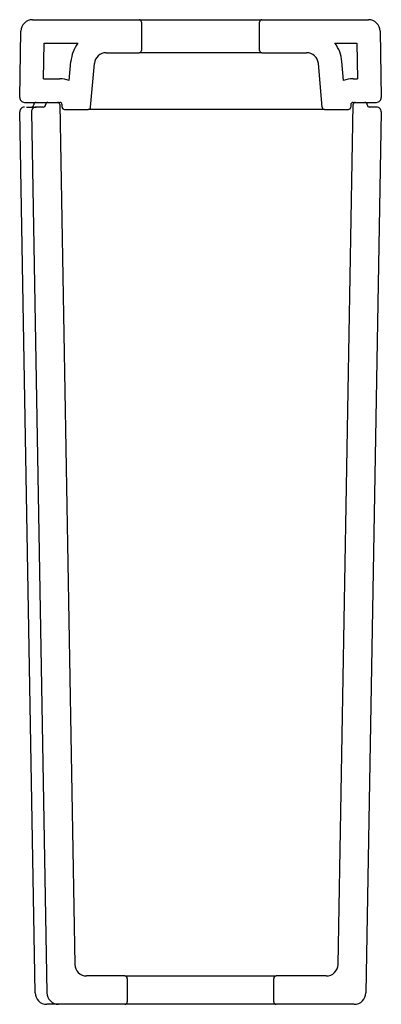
# Model space of a CAD drawing. Header units: millimetres. Extents: x 187.484 to 187.637, y 166.242 to 166.659.
import ezdxf

# ---------------------------------------------------------------- set-up
doc = ezdxf.new("R2010")
doc.units = ezdxf.units.MM
doc.layers.add('sanindusa', color=3, linetype='Continuous')

msp = doc.modelspace()

# ---------------------------------------------------------------- linework, layer by layer
at = {"layer": 'sanindusa'}
for p, q in [((187.4891900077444, 166.6594701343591), (187.5343005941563, 166.6594701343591)), ((187.5343005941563, 166.6594701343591), (187.5863005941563, 166.6594701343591)), ((187.5353005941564, 166.6584701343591), (187.5353005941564, 166.6464701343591)), ((187.5853005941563, 166.6464701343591), (187.5853005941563, 166.6584701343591)), ((187.5863005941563, 166.6594701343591), (187.6314111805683, 166.6594701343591)), ((187.483701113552, 166.626505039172), (187.4841907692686, 166.6545573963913)), ((187.6364104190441, 166.6545573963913), (187.6369000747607, 166.626505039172)), ((187.4938416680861, 166.6344701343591), (187.49410349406, 166.6494701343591)), ((187.49410349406, 166.6494701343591), (187.508346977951, 166.6494701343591)), ((187.6172542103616, 166.6494701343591), (187.6264976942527, 166.6494701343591)), ((187.6264976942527, 166.6494701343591), (187.6267595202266, 166.6344701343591)), ((187.5046977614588, 166.6337044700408), (187.5054040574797, 166.6417774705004)), ((187.520346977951, 166.6454701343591), (187.5343005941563, 166.6454701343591)), ((187.5863005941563, 166.6454701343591), (187.5343005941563, 166.6454701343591)), ((187.5863005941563, 166.6454701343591), (187.6052542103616, 166.6454701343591)), ((187.6209034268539, 166.6337044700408), (187.620197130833, 166.6417774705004)), ((187.5137454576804, 166.6223829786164), (187.5153660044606, 166.6409059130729)), ((187.6118557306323, 166.6223829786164), (187.6102351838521, 166.6409059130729)), ((187.4938416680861, 166.6344701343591), (187.5006655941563, 166.6344701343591)), ((187.6249355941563, 166.6344701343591), (187.6267595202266, 166.6344701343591)), ((187.4857008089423, 166.6244701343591), (187.5006655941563, 166.6244701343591)), ((187.4865813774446, 166.6224701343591), (187.4886530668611, 166.6224701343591)), ((187.4886530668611, 166.6224701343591), (187.4907028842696, 166.6224701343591)), ((187.4936676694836, 166.6224701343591), (187.4907028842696, 166.6224701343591)), ((187.5006848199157, 166.6234875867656), (187.5070402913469, 166.259382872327)), ((187.5016655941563, 166.6224701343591), (187.5016655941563, 166.6234701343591)), ((187.5026655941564, 166.6214701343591), (187.5127492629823, 166.6214701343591)), ((187.5226451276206, 166.6214701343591), (187.5127492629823, 166.6214701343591)), ((187.5256116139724, 166.6214701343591), (187.5226451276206, 166.6214701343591)), ((187.5949895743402, 166.6214701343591), (187.5256116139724, 166.6214701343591)), ((187.5979560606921, 166.6214701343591), (187.5949895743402, 166.6214701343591)), ((187.6102260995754, 166.6214701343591), (187.5979560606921, 166.6214701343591)), ((187.6128519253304, 166.6214701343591), (187.6102260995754, 166.6214701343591)), ((187.6128519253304, 166.6214701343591), (187.6229355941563, 166.6214701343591)), ((187.6185608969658, 166.259382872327), (187.624916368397, 166.6234875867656)), ((187.6239355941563, 166.6234701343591), (187.6239355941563, 166.6224701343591)), ((187.6249355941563, 166.6244701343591), (187.6349003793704, 166.6244701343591)), ((187.6259162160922, 166.6244701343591), (187.6299335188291, 166.6244701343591)), ((187.6348983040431, 166.6224701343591), (187.6319335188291, 166.6224701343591)), ((187.4902148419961, 166.247382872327), (187.4837031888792, 166.6204352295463)), ((187.4887031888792, 166.6204352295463), (187.4952148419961, 166.247382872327)), ((187.6368979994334, 166.6204352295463), (187.6303863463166, 166.247382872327)), ((187.5283005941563, 166.2544701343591), (187.5120395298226, 166.2544701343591)), ((187.5283005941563, 166.2544701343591), (187.5923005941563, 166.2544701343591)), ((187.6135616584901, 166.2544701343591), (187.5923005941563, 166.2544701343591)), ((187.5293005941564, 166.2534701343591), (187.5293005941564, 166.2434701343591)), ((187.5913005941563, 166.2434701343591), (187.5913005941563, 166.2534701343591)), ((187.5002140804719, 166.2424701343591), (187.4952140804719, 166.2424701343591)), ((187.5283005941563, 166.2424701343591), (187.5002140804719, 166.2424701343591)), ((187.5923005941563, 166.2424701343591), (187.5283005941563, 166.2424701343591)), ((187.6253871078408, 166.2424701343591), (187.5923005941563, 166.2424701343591))]:
    msp.add_line(p, q, dxfattribs=at)
for centre, radius, start, end in [((187.4891900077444, 166.6544701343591), 0.005000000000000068, 90, 178.999999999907), ((187.5343005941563, 166.6584701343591), 0.001000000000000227, 0, 90), ((187.5863005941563, 166.6584701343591), 0.001000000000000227, 90, 180), ((187.6314111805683, 166.6544701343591), 0.005000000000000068, 1.000000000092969, 90), ((187.520346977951, 166.6404701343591), 0.01500000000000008, 143.1301023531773, 175.0000000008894), ((187.5343005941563, 166.6464701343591), 0.001000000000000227, 270, 0), ((187.5863005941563, 166.6464701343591), 0.001000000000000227, 180, 270), ((187.6052542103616, 166.6404701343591), 0.01500000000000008, 4.99999999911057, 36.86989764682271), ((187.520346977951, 166.6404701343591), 0.005000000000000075, 90, 175.0000000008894), ((187.6052542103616, 166.6404701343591), 0.005000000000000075, 4.99999999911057, 90), ((187.5006655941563, 166.6234701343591), 0.01100000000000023, 68.49633977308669, 90), ((187.6249355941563, 166.6234701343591), 0.01100000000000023, 90, 111.5036602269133), ((187.4857008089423, 166.6264701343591), 0.001999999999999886, 178.999999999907, 270), ((187.6349003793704, 166.6264701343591), 0.002000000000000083, 270, 1.000000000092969), ((187.4857028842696, 166.6204701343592), 0.002000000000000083, 90, 181.000000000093), ((187.4886676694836, 166.6234701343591), 0.0009999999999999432, 270, 0), ((187.4907028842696, 166.6204701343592), 0.002000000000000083, 90, 181.000000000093), ((187.4906676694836, 166.6234701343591), 0.001000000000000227, 90, 180), ((187.4936676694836, 166.6234701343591), 0.0009999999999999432, 270, 0), ((187.4956676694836, 166.6234701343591), 0.001000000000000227, 90, 180), ((187.4996849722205, 166.6234701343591), 0.001000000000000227, 1.000000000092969, 90), ((187.5006655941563, 166.6234701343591), 0.001000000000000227, 0, 90), ((187.5026655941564, 166.6224701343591), 0.001000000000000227, 180, 270), ((187.5127492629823, 166.6224701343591), 0.0009999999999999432, 270, 355.0000000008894), ((187.6128519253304, 166.6224701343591), 0.001000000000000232, 184.9999999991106, 270), ((187.6229355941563, 166.6224701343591), 0.0009999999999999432, 270, 0), ((187.6249355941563, 166.6234701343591), 0.001000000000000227, 90, 180), ((187.6259162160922, 166.6234701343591), 0.001000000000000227, 90, 178.999999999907), ((187.6299335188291, 166.6234701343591), 0.001000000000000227, 0, 90), ((187.6319335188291, 166.6234701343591), 0.0009999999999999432, 180, 270), ((187.6348983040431, 166.6204701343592), 0.002000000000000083, 358.9999999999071, 90), ((187.5120395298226, 166.2594701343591), 0.005000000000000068, 181.000000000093, 270), ((187.6135616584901, 166.2594701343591), 0.005000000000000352, 270, 358.9999999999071), ((187.5283005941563, 166.2534701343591), 0.001000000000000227, 0, 90), ((187.5923005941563, 166.2534701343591), 0.0009999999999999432, 90, 180), ((187.4952140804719, 166.2474701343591), 0.005000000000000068, 181.000000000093, 270), ((187.5002140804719, 166.2474701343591), 0.005000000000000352, 181.000000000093, 270), ((187.6253871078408, 166.2474701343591), 0.005, 270, 358.9999999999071), ((187.5283005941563, 166.2434701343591), 0.001000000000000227, 270, 0), ((187.5923005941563, 166.2434701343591), 0.001000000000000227, 180, 270)]:
    msp.add_arc(centre, radius, start, end, dxfattribs=at)

doc.saveas('drawing.dxf')
